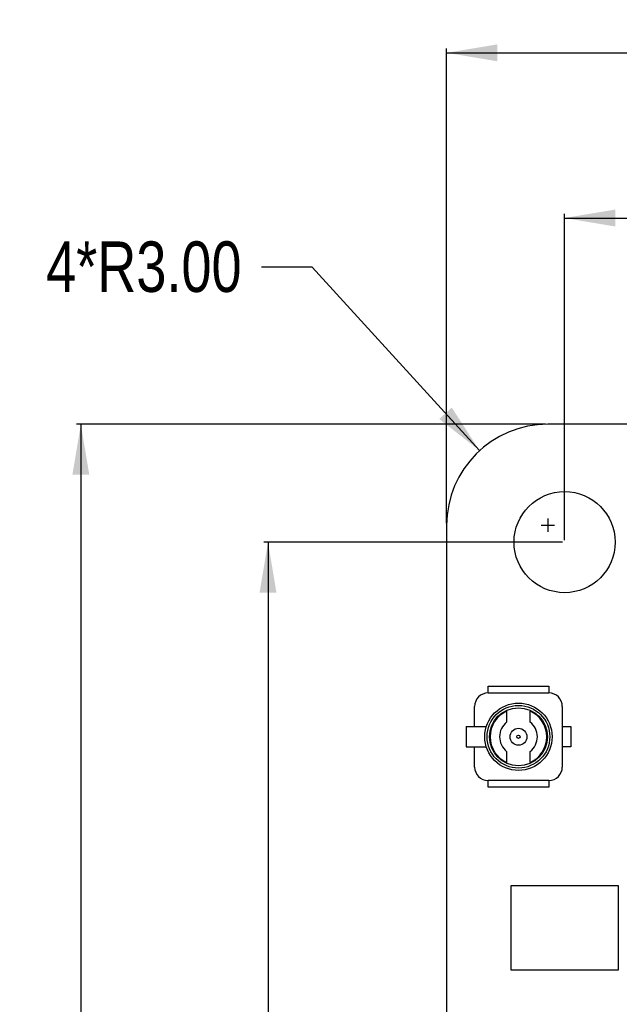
# Model space of a CAD drawing. Header units: millimetres. Extents: x -47 to 199, y -56 to 203.
# Tile 14 of 157: x -12 to 6, y 32 to 62. Entities that reach past the tile are written whole.
import ezdxf

# ---------------------------------------------------------------- set-up
doc = ezdxf.new("R2010")
doc.units = ezdxf.units.MM
doc.header["$LTSCALE"] = 1.21
doc.header["$MEASUREMENT"] = 0
doc.header["$PDMODE"] = 3
doc.header["$PDSIZE"] = 0.3125
doc.layers.get('0').update_dxf_attribs({"linetype": 'CONTINUOUS'})
doc.layers.get('DEFPOINTS').update_dxf_attribs({"linetype": 'CONTINUOUS'})
doc.layers.add('Dim', color=3, linetype='CONTINUOUS', lineweight=25)
doc.styles.get("Standard").update_dxf_attribs({"font": 'txt', "width": 0.8})
doc.dimstyles.get("Standard").update_dxf_attribs({"dimtxt": 0.15625, "dimasz": 0.1875, "dimexe": 0.125, "dimexo": 0.0625, "dimgap": 0.09, "dimtad": 0, "dimtih": 1, "dimtoh": 1, "dimzin": 4, "dimdsep": 46, "dimtxsty": 'Standard', "dimblk": '_FILLED', "dimblk1": '_FILLED', "dimblk2": '_FILLED', "dimcen": 0.09, "dimazin": 1, "dimtp": 0.01, "dimtm": 0.01, "dimtfac": 1, "dimtofl": 0, "dimtmove": 0, "dimatfit": 3, "dimldrblk": '_FILLED', "dimfxl": 0, "dimtolj": 1, "dimtzin": 4, "dimarcsym": 0})

# ---------------------------------------------------------------- blocks, each defined once
blk = doc.blocks.new('_FILLED')
at = {"color": 0, "linetype": 'ByBlock'}
blk.add_solid([(0, 0), (-1, 0.167), (-1, -0.167)], dxfattribs=at)
blk = doc.blocks.new('*D1')
at = {"color": 0, "linetype": 'ByBlock', "lineweight": -2}
for p, q in [((4.366, 46.157), (4.366, 55.841)), ((52.366, 46.157), (52.366, 55.841)), ((4.366, 55.716), (26.076, 55.716)), ((52.366, 55.716), (30.656, 55.716))]:
    blk.add_line(p, q, dxfattribs=at)
at = {"layer": 'DEFPOINTS', "color": 0, "linetype": 'ByBlock'}
for p in [(4.366, 46.094), (52.366, 46.094)]:
    blk.add_point(p, dxfattribs=at)
at = {"color": 0, "linetype": 'ByBlock', "lineweight": -2, "xscale": 1.5, "yscale": 1.5, "zscale": 1.5, "rotation": 180}
blk.add_blockref('_FILLED', (4.366, 55.716), dxfattribs=at)
at = {"color": 0, "linetype": 'ByBlock', "lineweight": -2, "xscale": 1.5, "yscale": 1.5, "zscale": 1.5}
blk.add_blockref('_FILLED', (52.366, 55.716), dxfattribs=at)
at = {"color": 0, "linetype": 'ByBlock', "lineweight": -2, "insert": (28.366, 55.716), "char_height": 1.5, "attachment_point": 5}
blk.add_mtext('\\A1;48.00', dxfattribs=at)
blk = doc.blocks.new('*D2')
at = {"color": 0, "linetype": 'ByBlock', "lineweight": -2}
for p, q in [((0.866, 46.657), (0.866, 60.745)), ((0.866, 60.62), (26.076, 60.62)), ((55.866, 60.62), (30.656, 60.62)), ((55.866, 46.657), (55.866, 60.745))]:
    blk.add_line(p, q, dxfattribs=at)
at = {"layer": 'DEFPOINTS', "color": 0, "linetype": 'ByBlock'}
for p in [(0.866, 46.594), (55.866, 46.594)]:
    blk.add_point(p, dxfattribs=at)
at = {"color": 0, "linetype": 'ByBlock', "lineweight": -2, "xscale": 1.5, "yscale": 1.5, "zscale": 1.5, "rotation": 180}
blk.add_blockref('_FILLED', (0.866, 60.62), dxfattribs=at)
at = {"color": 0, "linetype": 'ByBlock', "lineweight": -2, "xscale": 1.5, "yscale": 1.5, "zscale": 1.5}
blk.add_blockref('_FILLED', (55.866, 60.62), dxfattribs=at)
at = {"color": 0, "linetype": 'ByBlock', "lineweight": -2, "insert": (28.366, 60.62), "char_height": 1.5, "attachment_point": 5}
blk.add_mtext('\\A1;55.00', dxfattribs=at)
blk = doc.blocks.new('*D3')
at = {"color": 0, "linetype": 'ByBlock', "lineweight": -2}
for p, q in [((4.304, 46.094), (-4.558, 46.094)), ((-4.433, 46.094), (-4.433, 31.884)), ((-4.433, 13.094), (-4.433, 27.304)), ((4.304, 13.094), (-4.558, 13.094))]:
    blk.add_line(p, q, dxfattribs=at)
at = {"layer": 'DEFPOINTS', "color": 0, "linetype": 'ByBlock'}
for p in [(4.366, 46.094), (4.366, 13.094)]:
    blk.add_point(p, dxfattribs=at)
at = {"color": 0, "linetype": 'ByBlock', "lineweight": -2, "xscale": 1.5, "yscale": 1.5, "zscale": 1.5}
for p, rotation in [((-4.433, 46.094), 90), ((-4.433, 13.094), 270)]:
    blk.add_blockref('_FILLED', p, dxfattribs=dict(at, rotation=rotation))
at = {"color": 0, "linetype": 'ByBlock', "lineweight": -2, "insert": (-4.433, 29.594), "char_height": 1.5, "attachment_point": 5, "rotation": 90}
blk.add_mtext('\\A1;33.00', dxfattribs=at)
blk = doc.blocks.new('*D4')
at = {"color": 0, "linetype": 'ByBlock', "lineweight": -2}
for p, q in [((3.804, 49.594), (-10.111, 49.594)), ((-9.986, 49.594), (-9.986, 31.784)), ((-9.986, 9.594), (-9.986, 27.404)), ((3.804, 9.594), (-10.111, 9.594))]:
    blk.add_line(p, q, dxfattribs=at)
at = {"layer": 'DEFPOINTS', "color": 0, "linetype": 'ByBlock'}
for p in [(3.866, 49.594), (3.866, 9.594)]:
    blk.add_point(p, dxfattribs=at)
at = {"color": 0, "linetype": 'ByBlock', "lineweight": -2, "xscale": 1.5, "yscale": 1.5, "zscale": 1.5}
for p, rotation in [((-9.986, 49.594), 90), ((-9.986, 9.594), 270)]:
    blk.add_blockref('_FILLED', p, dxfattribs=dict(at, rotation=rotation))
at = {"color": 0, "linetype": 'ByBlock', "lineweight": -2, "insert": (-9.986, 29.594), "char_height": 1.5, "attachment_point": 5, "rotation": 90}
blk.add_mtext('\\A1;40.00', dxfattribs=at)
blk = doc.blocks.new('*D5')
at = {"color": 0, "linetype": 'ByBlock', "lineweight": -2}
for p, q in [((-3.126, 54.261), (-4.626, 54.261)), ((1.844, 48.811), (-3.126, 54.261)), ((3.866, 46.792), (3.866, 46.396)), ((3.668, 46.594), (4.064, 46.594))]:
    blk.add_line(p, q, dxfattribs=at)
at = {"layer": 'DEFPOINTS', "color": 0, "linetype": 'ByBlock'}
for p in [(1.844, 48.811), (3.866, 46.594)]:
    blk.add_point(p, dxfattribs=at)
at = {"color": 0, "linetype": 'ByBlock', "lineweight": -2, "xscale": 1.5, "yscale": 1.5, "zscale": 1.5, "rotation": 312.3650427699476}
blk.add_blockref('_FILLED', (1.844, 48.811), dxfattribs=at)
at = {"color": 0, "linetype": 'ByBlock', "lineweight": -2, "insert": (-8.116, 54.261), "char_height": 1.5, "attachment_point": 5}
blk.add_mtext('\\A1;4*R3.00', dxfattribs=at)

msp = doc.modelspace()

# ---------------------------------------------------------------- linework, layer by layer
at = {"color": 7, "linetype": 'Continuous'}
for p, q in [((52.866, 49.594), (3.866, 49.594)), ((0.866, 46.594), (0.866, 12.594)), ((2.097, 41.617), (2.097, 41.817)), ((2.097, 41.817), (3.897, 41.817)), ((3.897, 41.817), (3.897, 41.617)), ((2.097, 41.617), (3.897, 41.617)), ((1.697, 40.617), (1.697, 41.217)), ((4.297, 41.217), (4.297, 39.417)), ((2.647, 41.08), (2.647, 40.754)), ((3.347, 40.754), (3.347, 41.08)), ((1.447, 40.617), (1.447, 40.017)), ((1.447, 40.617), (2.043, 40.617)), ((4.297, 40.617), (4.547, 40.617)), ((4.547, 40.617), (4.547, 40.017)), ((1.447, 40.017), (2.043, 40.017)), ((1.697, 39.417), (1.697, 40.017)), ((2.647, 39.88), (2.647, 39.553)), ((3.347, 39.553), (3.347, 39.88)), ((4.547, 40.017), (4.297, 40.017)), ((2.097, 38.817), (2.097, 39.017)), ((3.897, 39.017), (2.097, 39.017)), ((3.897, 39.017), (3.897, 38.817)), ((3.897, 38.817), (2.097, 38.817)), ((2.766, 35.894), (2.766, 33.394)), ((5.966, 35.894), (2.766, 35.894)), ((5.966, 33.394), (5.966, 35.894)), ((2.766, 33.394), (5.966, 33.394))]:
    msp.add_line(p, q, dxfattribs=at)
for centre, radius in [((4.366, 46.094), 1.5), ((2.997, 40.317), 1), ((2.997, 40.317), 0.93), ((2.997, 40.317), 0.86), ((2.997, 40.317), 0.25), ((2.997, 40.317), 0.05)]:
    msp.add_circle(centre, radius, dxfattribs=at)
for centre, radius, start, end in [((3.866, 46.594), 3, 90, 180), ((2.097, 41.217), 0.4, 90, 180), ((3.897, 41.217), 0.4, 0, 90), ((2.997, 40.317), 0.84, 114.6243, 245.3757), ((2.997, 40.317), 0.84, 294.6243, 65.3757), ((2.997, 40.317), 0.56, 128.6822, 231.3178), ((2.997, 40.317), 0.56, 308.6822, 51.3178), ((2.097, 39.417), 0.4, 180, 270), ((3.897, 39.417), 0.4, 270, 0)]:
    msp.add_arc(centre, radius, start, end, dxfattribs=at)

# ---------------------------------------------------------------- dimensions: what is measured, and where the dimension line sits
at = {"layer": 'Dim'}
for base, p1, p2, picture, middle in [((55.866, 60.62), (0.866, 46.594), (55.866, 46.594), '*D2', (28.366, 60.62)), ((52.366, 55.716), (4.366, 46.094), (52.366, 46.094), '*D1', (28.366, 55.716))]:
    dim = msp.add_linear_dim(base=base, p1=p1, p2=p2, dimstyle='Standard', override={"dimtxt": 1.5, "dimasz": 1.5, "dimtih": 0, "dimtoh": 0, "dimzin": 0, "dimcen": 0.198, "dimadec": 0, "dimazin": 0, "dimtp": 0, "dimtm": 0, "dimtdec": 4, "dimtzin": 0}, dxfattribs=at)
    dim.commit()
    dim.dimension.update_dxf_attribs({"geometry": picture, "text_midpoint": middle})
dim = msp.add_radius_dim(center=(3.866, 46.594), mpoint=(1.844, 48.811), text='4*R<>', dimstyle='Standard', override={"dimtxt": 1.5, "dimasz": 1.5, "dimtih": 0, "dimzin": 0, "dimpost": '<>', "dimcen": 0.198, "dimadec": 0, "dimazin": 0, "dimtp": 0, "dimtm": 0, "dimtdec": 4, "dimtzin": 0}, dxfattribs=at)
dim.commit()
dim.dimension.update_dxf_attribs({"geometry": '*D5', "text_midpoint": (-8.116, 54.261), "dimtype": 164})
for base, p1, p2, picture, middle in [((-9.986, 49.594), (3.866, 9.594), (3.866, 49.594), '*D4', (-9.986, 29.594)), ((-4.433, 13.094), (4.366, 46.094), (4.366, 13.094), '*D3', (-4.433, 29.594))]:
    dim = msp.add_linear_dim(base=base, p1=p1, p2=p2, angle=90, dimstyle='Standard', override={"dimtxt": 1.5, "dimasz": 1.5, "dimtih": 0, "dimtoh": 0, "dimzin": 0, "dimcen": 0.198, "dimadec": 0, "dimazin": 0, "dimtp": 0, "dimtm": 0, "dimtdec": 4, "dimtzin": 0}, dxfattribs=at)
    dim.commit()
    dim.dimension.update_dxf_attribs({"geometry": picture, "text_midpoint": middle})

doc.saveas('drawing.dxf')
